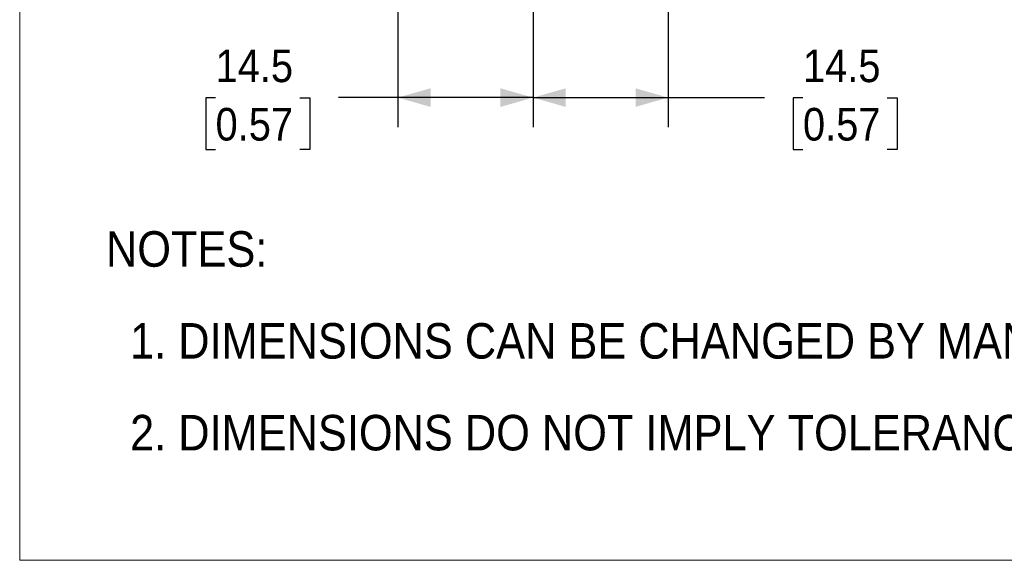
# Model space of a CAD drawing. Header units: millimetres. Extents: x 0 to 432, y 0 to 279.
# Tile 1 of 33: x 0 to 106, y 0 to 58. Entities that reach past the tile are written whole.
import ezdxf

# ---------------------------------------------------------------- set-up
doc = ezdxf.new("R2010")
doc.units = ezdxf.units.MM
doc.linetypes.add('SLD-Solid', pattern=[0])
doc.layers.add('DIMENSIONS', color=140, linetype='SLD-Solid', lineweight=25)
doc.layers.add('TEXT', color=140, linetype='SLD-Solid', lineweight=25)
doc.layers.add('SLD-DEFPOINTS', color=7, linetype='Continuous')
doc.styles.add('SLDTEXTSTYLE0', font='GOTHIC.TTF', dxfattribs={"width": 0.913})
doc.dimstyles.new('SLDDIMSTYLE0', dxfattribs={"dimtxt": 3.5, "dimasz": 3.5, "dimexe": 0, "dimexo": 0.0625, "dimgap": 0.875, "dimtad": 0, "dimtih": 1, "dimtoh": 1, "dimdec": 1, "dimrnd": 1e-09, "dimzin": 12, "dimdsep": 46, "dimtxsty": 'SLDTEXTSTYLE0', "dimsah": 1, "dimcen": 0.09, "dimadec": 0, "dimazin": 3, "dimtfac": 1, "dimtdec": 1, "dimtofl": 0, "dimtmove": 0, "dimatfit": 3, "dimfxl": 0, "dimfrac": 2, "dimtolj": 1, "dimtzin": 12, "dimarcsym": 0})

# ---------------------------------------------------------------- blocks, each defined once
blk = doc.blocks.new('Block2')
at = {"color": 7, "linetype": 'SLD-Solid', "lineweight": 18}
for p, q in [((0, 279.4), (0, 0)), ((0, 0), (431.8, 0))]:
    blk.add_line(p, q, dxfattribs=at)
blk = doc.blocks.new('SW_NOTE_0_2')
at = {"layer": 'TEXT', "color": 0, "char_height": 3.81, "attachment_point": 1, "style": 'SLDTEXTSTYLE0'}
for s, insert in [('NOTES:', (0, 4.87)), ('  1. DIMENSIONS CAN BE CHANGED BY MANUFACTURER WITHOUT NOTICE.', (0, -4.99)), ('  2. DIMENSIONS DO NOT IMPLY TOLERANCE.', (0, -14.84))]:
    blk.add_mtext(s, dxfattribs=dict(at, insert=insert))
blk = doc.blocks.new('_D_2')
at = {"layer": 'DIMENSIONS'}
for p, q in [((40.59, 69.39), (40.59, 46.48)), ((55.09, 69.39), (55.09, 46.48)), ((21.02, 49.63), (19.96, 49.63)), ((19.96, 49.63), (19.96, 44.07)), ((30.07, 49.63), (31.14, 49.63)), ((31.14, 49.63), (31.14, 44.07)), ((40.59, 49.65), (34.21, 49.65)), ((55.09, 49.65), (40.59, 49.65)), ((19.96, 44.07), (21.02, 44.07)), ((31.14, 44.07), (30.07, 44.07))]:
    blk.add_line(p, q, dxfattribs=at)
for points in [[(40.59, 49.65), (44.09, 48.65), (44.09, 50.65)], [(55.09, 49.65), (51.59, 50.65), (51.59, 48.65)]]:
    blk.add_solid(points, dxfattribs=at)
at = {"layer": 'DIMENSIONS', "char_height": 3.5, "attachment_point": 1, "style": 'SLDTEXTSTYLE0'}
for s, insert in [('14.5', (21.02, 54.81)), ('0.57', (21.02, 48.54))]:
    blk.add_mtext(s, dxfattribs=dict(at, insert=insert))
blk = doc.blocks.new('_D_3')
at = {"layer": 'DIMENSIONS'}
for p, q in [((55.09, 69.39), (55.09, 46.48)), ((69.59, 69.39), (69.59, 46.48)), ((55.09, 49.65), (69.59, 49.65)), ((69.59, 49.65), (79.92, 49.65)), ((84.06, 49.63), (82.99, 49.63)), ((82.99, 49.63), (82.99, 44.07)), ((93.11, 49.63), (94.18, 49.63)), ((94.18, 49.63), (94.18, 44.07)), ((82.99, 44.07), (84.06, 44.07)), ((94.18, 44.07), (93.11, 44.07))]:
    blk.add_line(p, q, dxfattribs=at)
for points in [[(55.09, 49.65), (58.59, 48.65), (58.59, 50.65)], [(69.59, 49.65), (66.09, 50.65), (66.09, 48.65)]]:
    blk.add_solid(points, dxfattribs=at)
at = {"layer": 'DIMENSIONS', "char_height": 3.5, "attachment_point": 1, "style": 'SLDTEXTSTYLE0'}
for s, insert in [('14.5', (84.06, 54.81)), ('0.57', (84.06, 48.54))]:
    blk.add_mtext(s, dxfattribs=dict(at, insert=insert))

msp = doc.modelspace()

# ---------------------------------------------------------------- linework, layer by layer
at = {"color": 7, "linetype": 'SLD-Solid', "lineweight": 18}
for q in [(0, 279.4), (431.8, 0)]:
    msp.add_line((0, 0), q, dxfattribs=at)

# ---------------------------------------------------------------- block references
at = {"layer": 'SLD-DEFPOINTS'}
msp.add_blockref('Block2', (0, 0), dxfattribs=at)
at = {"layer": 'TEXT'}
msp.add_blockref('SW_NOTE_0_2', (9.261, 30.442), dxfattribs=at)

# ---------------------------------------------------------------- dimensions: what is measured, and where the dimension line sits
at = {"layer": 'DIMENSIONS'}
dim = msp.add_linear_dim(base=(55.09, 49.652), p1=(40.59, 70.658), p2=(55.09, 70.658), dimstyle='SLDDIMSTYLE0', dxfattribs=at)
dim.commit()
dim.dimension.update_dxf_attribs({"geometry": '_D_2', "text_midpoint": (25.549, 49.652), "dimtype": 160})
dim = msp.add_linear_dim(base=(69.59, 49.652), p1=(55.09, 70.658), p2=(69.59, 70.658), angle=0, dimstyle='SLDDIMSTYLE0', dxfattribs=at)
dim.commit()
dim.dimension.update_dxf_attribs({"geometry": '_D_3', "text_midpoint": (88.587, 49.652), "dimtype": 160})

doc.saveas('drawing.dxf')
